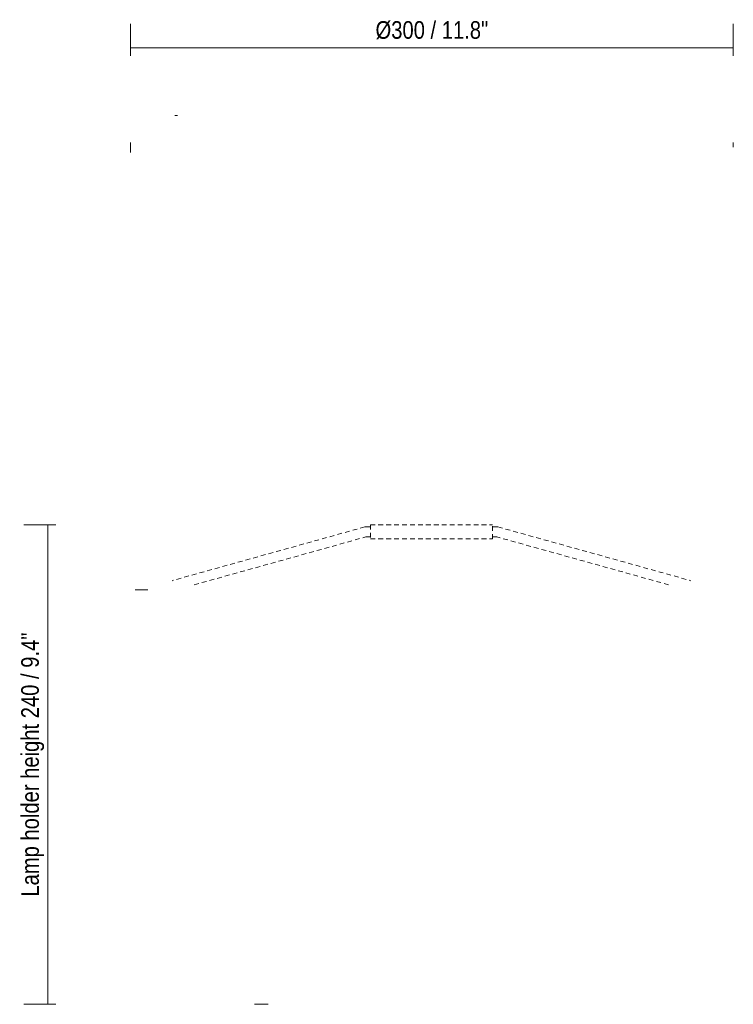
# Model space of a CAD drawing. Header units: millimetres. Extents: x 6263 to 8162, y 1041 to 6670.
# Tile 2 of 4: x 7806 to 8162, y 1041 to 1532. Entities that reach past the tile are written whole.
import ezdxf

# ---------------------------------------------------------------- set-up
doc = ezdxf.new("R2010")
doc.units = ezdxf.units.MM
doc.linetypes.add('Dash', pattern=[6, 3, -3])
doc.linetypes.add('Overhead', pattern=[3.96875, 2.38125, -1.5875])
doc.layers.add('A-ANNO-DIMS', color=7, linetype='Dash', lineweight=9, true_color=0xd2d2d2)
doc.layers.add('A-ANNO-DIMS-4', color=7, linetype='Continuous', lineweight=9)
doc.layers.add('E-LITE-EQPM', color=7, linetype='Continuous', lineweight=20)
doc.styles.add('Arial Narrow', font='ARIALN.TTF', dxfattribs={"height": 8.8})
doc.dimstyles.new('FARO_-_2_2mm_Arial_Narrow_mm_Inch_Left', dxfattribs={"dimscale": 304.8, "dimtxt": 9.006193, "dimasz": 0, "dimexe": 0.03937, "dimexo": 0.0625, "dimgap": 0.006562, "dimtad": 1, "dimdec": 0, "dimzin": 0, "dimdsep": 46, "dimtxsty": 'Arial Narrow', "dimblk1": 'NONE', "dimblk2": 'NONE', "dimsah": 1, "dimcen": 0.09, "dimadec": 0, "dimazin": 0, "dimtfac": 1, "dimtdec": 4, "dimtix": 1, "dimtmove": 0, "dimatfit": 3, "dimfxl": 0.013123, "dimfxlon": 1, "dimtvp": 1, "dimtolj": 1, "dimtzin": 0, "dimarcsym": 2})

# ---------------------------------------------------------------- blocks, each defined once
blk = doc.blocks.new('DIMBLOCK3-Alzado_PDF Copy 1')
at = {"layer": 'A-ANNO-DIMS-4', "color": 251, "true_color": 0x5b5b5b, "transparency": 16777216}
for p, q in [((7860.94, 1514.27), (7860.94, 1530.27)), ((8161.94, 1514.27), (8161.94, 1530.27)), ((7860.94, 1518.27), (8161.94, 1518.27)), ((7860.94, 1518.27), (7860.94, 1514.27)), ((8161.94, 1518.27), (8161.94, 1514.27))]:
    blk.add_line(p, q, dxfattribs=at)
at = {"layer": 'A-ANNO-DIMS-4', "color": 0, "transparency": 16777216, "insert": (7983.27, 1531.64), "char_height": 8.8, "width": 67.5893, "attachment_point": 1, "line_spacing_factor": 0.974696, "style": 'Arial Narrow'}
blk.add_mtext('Ø300 / 11.8"', dxfattribs=at)
blk = doc.blocks.new('_None')
blk = doc.blocks.new('DIMBLOCK4-Alzado_PDF Copy 1')
at = {"layer": 'A-ANNO-DIMS-4', "color": 251, "true_color": 0x5b5b5b, "transparency": 16777216}
for p, q in [((7823.71, 1280), (7807.71, 1280)), ((7819.71, 1040.5), (7819.71, 1280)), ((7819.71, 1280), (7823.71, 1280)), ((7823.71, 1040.5), (7807.71, 1040.5)), ((7819.71, 1040.5), (7823.71, 1040.5))]:
    blk.add_line(p, q, dxfattribs=at)
at = {"layer": 'A-ANNO-DIMS-4', "color": 0, "transparency": 16777216, "insert": (7806.34, 1094.28), "char_height": 8.8, "width": 158.3374, "attachment_point": 1, "rotation": 90, "line_spacing_factor": 0.974696, "style": 'Arial Narrow'}
blk.add_mtext('Lamp holder height 240 / 9.4"', dxfattribs=at)

msp = doc.modelspace()

# ---------------------------------------------------------------- linework, layer by layer
at = {"layer": 'E-LITE-EQPM'}
for p, q in [((7883.08, 1484.49), (7884.44, 1484.49)), ((7860.94, 1471), (7860.94, 1466)), ((8161.94, 1471), (8161.94, 1468.69)), ((7922.89, 1040.5), (7929.65, 1040.5))]:
    msp.add_line(p, q, dxfattribs=at)
at = {"layer": 'E-LITE-EQPM', "color": 254, "linetype": 'Overhead', "lineweight": 9, "true_color": 0xd4d4d4}
for p, q in [((7977.98, 1279), (7881.66, 1252.13)), ((7977.98, 1279), (7980.69, 1279)), ((7980.69, 1280), (8041.69, 1280)), ((7980.69, 1280), (7980.69, 1273)), ((8041.69, 1273), (8041.69, 1280)), ((8044.4, 1279), (8041.69, 1279)), ((8044.4, 1279), (8140.72, 1252.13)), ((7892.76, 1250.08), (7978.5, 1274)), ((7978.5, 1274), (7980.69, 1274)), ((8043.88, 1274), (8041.69, 1274)), ((8129.63, 1250.08), (8043.88, 1274)), ((7980.69, 1273), (8041.69, 1273))]:
    msp.add_line(p, q, dxfattribs=at)
at = {"layer": 'E-LITE-EQPM', "color": 253, "lineweight": 9, "true_color": 0xaaaaaa}
msp.add_line((7863.19, 1247.5), (7869.61, 1247.5), dxfattribs=at)

# ---------------------------------------------------------------- dimensions: what is measured, and where the dimension line sits
at = {"layer": 'A-ANNO-DIMS', "color": 251, "linetype": 'Continuous', "true_color": 0x5b5b5b}
dim = msp.add_linear_dim(base=(8161.94, 1518.27), p1=(7860.94, 1514.27), p2=(8161.94, 1514.27), text='Ø300 / 11.8"', dimstyle='FARO_-_2_2mm_Arial_Narrow_mm_Inch_Left', override={"dimpost": '<>', "dimfxl": 301}, dxfattribs=at)
dim.commit()
dim.dimension.update_dxf_attribs({"geometry": 'DIMBLOCK3-Alzado_PDF Copy 1', "text_midpoint": (8011.44, 1525)})
dim = msp.add_linear_dim(base=(7819.71416148, 1280), p1=(7823.71416148, 1040.5), p2=(7823.71416148, 1280), angle=90, text='Lamp holder height <>', dimstyle='FARO_-_2_2mm_Arial_Narrow_mm_Inch_Left', override={"dimpost": '<>', "dimfxl": 239.5}, dxfattribs=at)
dim.commit()
dim.dimension.update_dxf_attribs({"geometry": 'DIMBLOCK4-Alzado_PDF Copy 1', "text_midpoint": (7811.94553934, 1160.25)})

doc.saveas('drawing.dxf')
